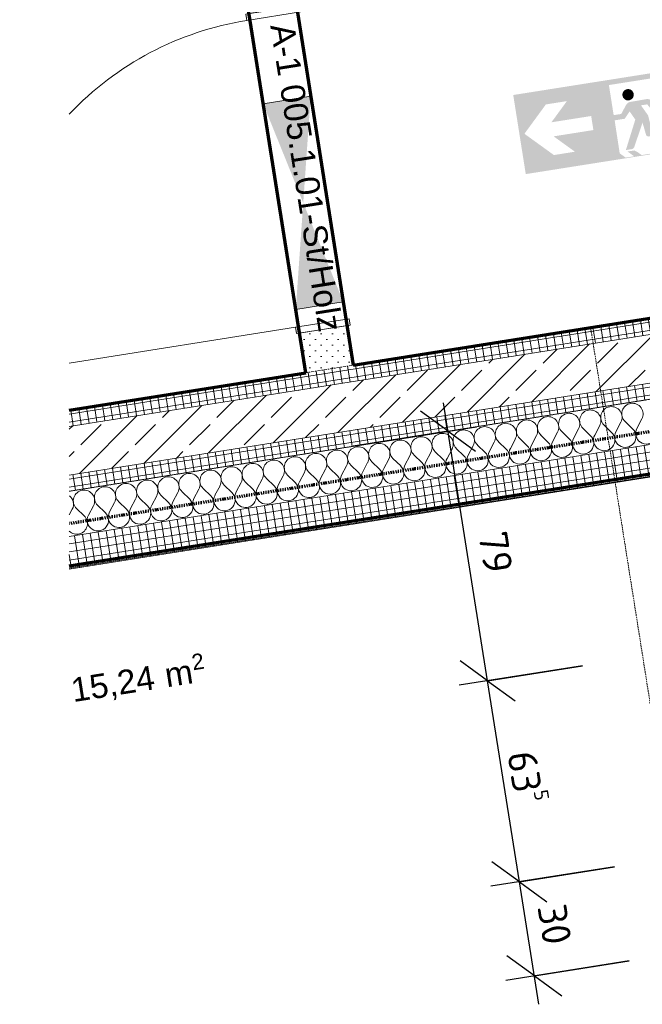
# Model space of a CAD drawing. Header units: millimetres. Extents: x 1523 to 74793, y -36705 to 10268.
# Tile 5 of 48: x 18010 to 19953, y -21645 to -18571. Entities that reach past the tile are written whole.
import ezdxf

# ---------------------------------------------------------------- set-up
doc = ezdxf.new("R2010")
doc.units = ezdxf.units.MM
for name, pattern in [('_Projekt 07 -  _  -  _  -  _  -', [7.5, 3.5, -2, 0, -2]), ('CAx_nichtHalbton', [20001.0584, 10000, -0.5292, 10000, -0.5292]), ('IMPORT-STRICHPUNKT _7_', [20, 10, -5, 0, -5]), ('IMPORT-VERDECKT _8_', [7.5, 5, -2.5]), ('Verdeckt 2x', [3.572, 2.3813, -1.1907])]:
    doc.linetypes.add(name, pattern=pattern)
for name, color, linetype, lineweight, true_color in [('90 A--Achsraster _1_50_', 7, 'IMPORT-STRICHPUNKT _7_', 13, 0x656565), ('97 A--Etiketten _ Brandschutz', 7, 'Continuous', 13, 0x656565), ('Neubau_10 A--Wand innen _ Ausbau', 7, 'Continuous', 13, 0x656565), ('Neubau_10 A--Wand innen _tragend_', 7, 'Continuous', 13, 0x656565), ('Neubau_20 A--Deckenbelag', 7, 'Continuous', 13, 0x656565), ('Neubau_20 A--Deckenkonstruktion _Ortbeton_', 7, 'Continuous', 13, 0x656565), ('Neubau_20 A--Träger _ Deckenkonstruktion', 7, 'IMPORT-VERDECKT _8_', 13, 0x656565), ('Neubau_80 A--Raum', 7, 'Continuous', 13, 0x656565), ('Xref_706_5_--_ÜP_01_000_18_Übersichtsplan OG1_IFC 2025_01_13_dwg', 7, 'Continuous', 13, 0x767676), ('XX', 7, 'Continuous', 18, 0x804040)]:
    doc.layers.add(name, color=color, linetype=linetype, lineweight=lineweight, true_color=true_color)
doc.layers.add('Ax-50_BM-Bem', color=7, linetype='Continuous', lineweight=9)
doc.layers.add('Ax_BM-Bem', color=7, linetype='Continuous', lineweight=9)
doc.styles.add('Arial', font='arial.ttf', dxfattribs={"height": 75})
doc.styles.add('Arial_1', font='arial.ttf', dxfattribs={"height": 49.5})
doc.styles.add('ISOCPEUR_2', font='isocpeur.ttf', dxfattribs={"height": 90})
doc.dimstyles.new('KI_1_8_mm_Isocpeur__cm_m__Aufrundung_auf_5_mm_ELT_Gesamtbemaßung', dxfattribs={"dimscale": 304.8, "dimtxt": 89.638306, "dimasz": 0.492126, "dimexe": 0.295276, "dimexo": 0.0625, "dimgap": 0.049213, "dimtad": 1, "dimdec": 1, "dimlfac": 0.1, "dimrnd": 0.5, "dimdsep": 46, "dimtxsty": 'ISOCPEUR_2', "dimblk1": 'OBLIQUE', "dimblk2": 'OBLIQUE', "dimsah": 1, "dimcen": 0.09, "dimdle": 0.295276, "dimadec": 0, "dimazin": 0, "dimtfac": 1, "dimtdec": 4, "dimtix": 1, "dimtmove": 0, "dimatfit": 3, "dimfxl": 0.984252, "dimfxlon": 1, "dimtvp": 1, "dimtfill": 1, "dimtolj": 1, "dimtzin": 0, "dimlwd": 25, "dimlwe": 25, "dimarcsym": 2})
pattern_1 = [(95.336, (0, 0), (24.891662, 2.324905), []), (185.336, (0, 0), (-2.324905, 24.891662), [])]
pattern_2 = [(131.336, (0, 0), (18.771232, 16.511839), [0, -25])]

# ---------------------------------------------------------------- blocks, each defined once
blk = doc.blocks.new('Xref_706_5_--_ÜP_01_000_15_Übersichtsplan OG1_IFC 2024_08_01_dwg_Notausgangrichtung gerade 27-41956596-SuD_1_OG gesamt Plot  - Blatt 2')
at = {"layer": '97 A--Etiketten _ Brandschutz', "true_color": 0xededed}
h = blk.add_hatch(color=7, dxfattribs=at)
h.paths.add_polyline_path([(125, 125), (-125, 125), (-125, -125), (125, -125), (125, 98.7)])
h.paths.add_polyline_path([(29, 80), (109.4, 0), (29, -80), (-37.5, -80), (20.6, -22.2), (-105, -22.2), (-105, 22.2), (20.6, 22.2), (-37.5, 80)])
blk = doc.blocks.new('Xref_706_5_--_ÜP_01_000_15_Übersichtsplan OG1_IFC 2024_08_01_dwg_Rettungsweg links 27-41956597-SuD_1_OG gesamt Plot  - Blatt 2')
at = {"layer": '97 A--Etiketten _ Brandschutz', "true_color": 0xededed}
h = blk.add_hatch(color=7, dxfattribs=at)
h.paths.add_polyline_path([(125, -125), (-125, -125), (-125, 125), (125, 125), (125, -123.2)])
h.paths.add_polyline_path([(58.9, -122.9), (75.2, -106.7), (74.7, -2.6), (42.7, -2.6), (24.2, 17.8), (10.7, -10.5), (54.7, -99.7), (34.5, -99.7), (29.5, -97.3), (27.3, -94.4), (-10.1, -23.4), (-15.3, -64.3), (-17.6, -67), (-20.7, -68.8), (-26.7, -69.3), (-97.8, -69.3), (-95.3, -62.6), (-93, -59.1), (-90.1, -56), (-86.8, -53.6), (-84.1, -52), (-80.3, -50.6), (-75.9, -49.8), (-35.1, -49.4), (-34.4, -48.6), (-31.1, -5.8), (-29.6, -1.1), (-17.5, 23.2), (-13.7, 30.8), (-33.3, 30.8), (-49.7, 3.9), (-53.6, 1.6), (-56.9, 1.4), (-59.8, 2.3), (-62, 3.7), (-63.8, 6.1), (-64.6, 9.3), (-63.6, 14.3), (-47.4, 40.9), (-42.5, 45.2), (-38.1, 46.9), (-34.4, 47.2), (20, 46.7), (23, 45.8), (26.2, 44.3), (29.1, 42.3), (32.8, 38.2), (51.3, 13.9), (75.2, 13.9), (75.2, 109), (-76.2, 109), (-76.2, -46.7), (-80.1, -46.8), (-83.9, -47.6), (-87.5, -49), (-92.9, -52.6), (-95.9, -55.7), (-97.7, -58.4), (-100.5, -63.8), (-105.9, -74.8), (-76.2, -74.8), (-76.2, -107.8), (-91.2, -122.9), (8.4, -122.9), (18.6, -112.7), (29.3, -105), (50.1, -105), (32.2, -122.9), (52.9, -122.9)])
blk.add_hatch(color=7, dxfattribs=at).paths.add_polyline_path([(23.8, 52.3), (17.7, 52.3), (11.8, 54.4), (7.1, 58.4), (4, 63.7), (2.9, 69.8), (4, 75.9), (7.1, 81.3), (11.8, 85.2), (17.7, 87.4), (23.8, 87.4), (29.7, 85.2), (34.4, 81.3), (37.5, 75.9), (38.6, 69.8), (37.5, 63.7), (34.4, 58.4), (29.7, 54.4), (26.8, 53.1)])
blk = doc.blocks.new('Xref_706_5_--_ÜP_01_000_15_Übersichtsplan OG1_IFC 2024_08_01_dwg__X74-41956603-SuD_1_OG gesamt Plot  - Blatt 2')
at = {"layer": 'Neubau_10 A--Wand innen _tragend_', "color": 9, "true_color": 0xcbcbcb}
for p, q in [((12033.4, -71510.7), (12005.9, -71492)), ((12034, -71524), (12008.3, -71545.2)), ((12036.5, -71577.3), (12009, -71558.5)), ((12037.2, -71590.6), (12011.4, -71611.8)), ((12039.6, -71643.9), (12012.1, -71625.1)), ((12040.3, -71657.2), (12014.5, -71678.4)), ((12042.7, -71710.5), (12015.2, -71691.7)), ((12043.4, -71723.8), (12017.7, -71745)), ((12045.8, -71777.1), (12018.3, -71758.3)), ((12046.5, -71790.4), (12020.8, -71811.6)), ((12048.9, -71843.7), (12021.4, -71824.9)), ((12049.6, -71857), (12023.9, -71878.2)), ((12052, -71910.3), (12024.5, -71891.5)), ((12052.7, -71923.6), (12027, -71944.8)), ((12055.2, -71976.8), (12027.6, -71958.1)), ((12055.8, -71990.2), (12030.1, -72011.4)), ((12058.3, -72043.4), (12030.7, -72024.7)), ((12058.9, -72056.8), (12033.2, -72078)), ((12061.4, -72110), (12033.8, -72091.3)), ((12062, -72123.4), (12036.3, -72144.6)), ((12064.5, -72176.6), (12036.9, -72157.9)), ((12065.1, -72190), (12039.4, -72211.2)), ((12067.6, -72243.2), (12040, -72224.5)), ((12068.2, -72256.5), (12042.5, -72277.8)), ((12070.7, -72309.8), (12043.1, -72291.1)), ((12071.3, -72323.1), (12045.6, -72344.4)), ((12073.8, -72376.4), (12046.2, -72357.7)), ((12074.4, -72389.7), (12048.7, -72411)), ((12076.9, -72443), (12049.3, -72424.3)), ((12077.5, -72456.3), (12051.8, -72477.5)), ((12080, -72509.6), (12052.4, -72490.9)), ((12080.6, -72522.9), (12054.9, -72544.1)), ((12083.1, -72576.2), (12055.5, -72557.5)), ((12083.7, -72589.5), (12058, -72610.7)), ((12086.2, -72642.8), (12058.6, -72624.1)), ((12086.8, -72656.1), (12061.1, -72677.3)), ((12089.3, -72709.4), (12061.7, -72690.7)), ((12089.9, -72722.7), (12064.2, -72743.9)), ((12092.4, -72776), (12064.8, -72757.2)), ((12093, -72789.3), (12067.3, -72810.5)), ((12095.5, -72842.6), (12067.9, -72823.8)), ((12096.1, -72855.9), (12070.4, -72877.1)), ((12098.6, -72909.2), (12071, -72890.4)), ((12099.2, -72922.5), (12073.5, -72943.7)), ((12101.7, -72975.8), (12074.1, -72957)), ((12102.3, -72989.1), (12076.6, -73010.3)), ((12104.8, -73042.4), (12077.2, -73023.6)), ((12105.4, -73055.7), (12079.7, -73076.9)), ((12107.9, -73109), (12080.3, -73090.2)), ((12108.5, -73122.3), (12082.8, -73143.5)), ((12111, -73175.5), (12083.4, -73156.8)), ((12111.6, -73188.9), (12085.9, -73210.1)), ((12114.1, -73242.1), (12086.5, -73223.4)), ((12114.7, -73255.5), (12089, -73276.7)), ((12106.2, -73301.3), (12089.6, -73290))]:
    blk.add_line(p, q, dxfattribs=at)
for centre, start, end in [((12052.2, -71483.1), 235.7982, 129.538), ((11987.1, -71519.5), 55.7982, 182.6681), ((11987.1, -71519.5), 182.6681, 309.538), ((12055.3, -71549.7), 235.7982, 129.538), ((11990.2, -71586.1), 55.7982, 182.6681), ((11990.2, -71586.1), 182.6681, 309.538), ((12058.4, -71616.3), 235.7982, 129.538), ((11993.3, -71652.7), 55.7982, 182.6681), ((12061.5, -71682.9), 235.7982, 129.538), ((11993.3, -71652.7), 182.6681, 309.538), ((11996.4, -71719.3), 55.7982, 182.6681), ((11996.4, -71719.3), 182.6681, 309.538), ((12064.6, -71749.5), 235.7982, 129.538), ((11999.5, -71785.9), 55.7982, 182.6681), ((11999.5, -71785.9), 182.6681, 309.538), ((12067.7, -71816.1), 235.7982, 129.538), ((12002.6, -71852.5), 55.7982, 182.6681), ((12002.6, -71852.5), 182.6681, 309.538), ((12070.8, -71882.7), 235.7982, 129.538), ((12005.7, -71919.1), 55.7982, 182.6681), ((12005.7, -71919.1), 182.6681, 309.538), ((12073.9, -71949.3), 235.7982, 129.538), ((12008.8, -71985.7), 55.7982, 182.6681), ((12008.8, -71985.7), 182.6681, 309.538), ((12077, -72015.9), 235.7982, 129.538), ((12011.9, -72052.3), 55.7982, 182.6681), ((12080.1, -72082.5), 235.7982, 129.538), ((12011.9, -72052.3), 182.6681, 309.538), ((12015.1, -72118.9), 55.7982, 182.6681), ((12015.1, -72118.9), 182.6681, 309.538), ((12083.2, -72149.1), 235.7982, 129.538), ((12018.2, -72185.5), 55.7982, 182.6681), ((12018.2, -72185.5), 182.6681, 309.538), ((12086.3, -72215.7), 235.7982, 129.538), ((12021.3, -72252.1), 55.7982, 182.6681), ((12021.3, -72252.1), 182.6681, 309.538), ((12089.4, -72282.3), 235.7982, 129.538), ((12024.4, -72318.7), 55.7982, 182.6681), ((12024.4, -72318.7), 182.6681, 309.538), ((12092.5, -72348.8), 235.7982, 129.538), ((12027.5, -72385.2), 55.7982, 182.6681), ((12027.5, -72385.2), 182.6681, 309.538), ((12095.6, -72415.4), 235.7982, 129.538), ((12030.6, -72451.8), 55.7982, 182.6681), ((12098.7, -72482), 235.7982, 129.538), ((12030.6, -72451.8), 182.6681, 309.538), ((12033.7, -72518.4), 55.7982, 182.6681), ((12033.7, -72518.4), 182.6681, 309.538), ((12101.8, -72548.6), 235.7982, 129.538), ((12036.8, -72585), 55.7982, 182.6681), ((12036.8, -72585), 182.6681, 309.538), ((12104.9, -72615.2), 235.7982, 129.538), ((12039.9, -72651.6), 55.7982, 182.6681), ((12039.9, -72651.6), 182.6681, 309.538), ((12108, -72681.8), 235.7982, 129.538), ((12043, -72718.2), 55.7982, 182.6681), ((12043, -72718.2), 182.6681, 309.538), ((12111.1, -72748.4), 235.7982, 129.538), ((12046.1, -72784.8), 55.7982, 182.6681), ((12046.1, -72784.8), 182.6681, 309.538), ((12114.2, -72815), 235.7982, 129.538), ((12049.2, -72851.4), 55.7982, 182.6681), ((12117.3, -72881.6), 235.7982, 129.538), ((12049.2, -72851.4), 182.6681, 309.538), ((12052.3, -72918), 55.7982, 182.6681), ((12052.3, -72918), 182.6681, 309.538), ((12120.4, -72948.2), 235.7982, 129.538), ((12055.4, -72984.6), 55.7982, 182.6681), ((12055.4, -72984.6), 182.6681, 309.538), ((12123.5, -73014.8), 235.7982, 129.538), ((12058.5, -73051.2), 55.7982, 182.6681), ((12058.5, -73051.2), 182.6681, 309.538), ((12126.6, -73081.4), 235.7982, 129.538), ((12061.6, -73117.8), 55.7982, 182.6681), ((12061.6, -73117.8), 182.6681, 309.538), ((12129.7, -73148), 235.7982, 129.538), ((12064.7, -73184.4), 55.7982, 182.6681), ((12064.7, -73184.4), 182.6681, 309.538), ((12132.9, -73214.6), 235.7982, 129.538), ((12067.8, -73251), 55.7982, 182.6681), ((12136, -73281.2), 309.4372, 129.538), ((12067.8, -73251), 182.6681, 309.538), ((12070.9, -73317.6), 55.7982, 134.8556)]:
    blk.add_arc(centre, 33.3, start, end, dxfattribs=at)
blk = doc.blocks.new('Xref_706_5_--_ÜP_01_000_15_Übersichtsplan OG1_IFC 2024_08_01_dwg_Tür Ol 1-Fl 27_6-41956622-SuD_1_OG gesamt Plot  - Blatt 2')
at = {"layer": 'Neubau_10 A--Wand innen _ Ausbau', "color": 9, "true_color": 0xcbcbcb}
blk.add_line((485, 10), (485, 724.4), dxfattribs=at)
at = {"layer": 'Neubau_10 A--Wand innen _ Ausbau', "color": 9, "true_color": 0xcbcbcb, "flags": 128}
for points in [[(-505, -160), (-485, -160), (-485, 10), (-505, 10)], [(505, -160), (485, -160), (485, 10), (505, 10)], [(505, -150), (505, -137.5), (505, -125), (505, -25), (505, -12.5), (505, 0), (505, -12.5), (505, -25), (505, -125), (505, -137.5)], [(-505, -150), (-505, -137.5), (-505, -125), (-505, -25), (-505, -12.5), (-505, 0), (-505, -12.5), (-505, -25), (-505, -125), (-505, -137.5)]]:
    blk.add_lwpolyline(points, close=True, dxfattribs=at)
at = {"layer": 'Neubau_10 A--Wand innen _ Ausbau', "color": 9, "true_color": 0xcbcbcb}
blk.add_arc((485, 10), 970, 142.3297, 180, dxfattribs=at)
blk = doc.blocks.new('Xref_706_5_--_ÜP_01_000_15_Übersichtsplan OG1_IFC 2024_08_01_dwg_Standard-Rastermarker_7-V1-SuD_1_OG gesamt Plot  - Blatt 2')
at = {"layer": '90 A--Achsraster _1_50_', "color": 9, "true_color": 0xcbcbcb}
blk.add_line((37913.6, 0), (93092.8, 0), dxfattribs=at)
blk = doc.blocks.new('Xref_706_5_--_ÜP_01_000_15_Übersichtsplan OG1_IFC 2024_08_01_dwg_WC JFW _m_ _A-1 005_1_55-41956990-SuD_1_OG gesamt Plot  - Blatt 2')
at = {"layer": 'Neubau_80 A--Raum', "attachment_point": 1, "rotation": 92.6681, "line_spacing_factor": 0.941778}
for s, insert, char_height, width, style in [('2', (9160.5, -73328.3), 49.5, 46.058, 'Arial_1'), (' m', (9180.1, -73445.8), 75, 138.65, 'Arial'), ('15,24', (9192.5, -73712.2), 75, 314.028, 'Arial')]:
    blk.add_mtext(s, dxfattribs=dict(at, insert=insert, char_height=char_height, width=width, style=style))
blk = doc.blocks.new('Xref_706_5_--_ÜP_01_000_18_Übersichtsplan OG1_IFC 2025_01_13_dwg-35464460-SuD_1_OG gesamt Plot  - Blatt 2')
at = {"layer": 'Neubau_10 A--Wand innen _ Ausbau', "true_color": 0xcbcbcb}
h = blk.add_hatch(dxfattribs=at)
h.set_pattern_fill('FP_4', color=9, style=0, pattern_type=2)
h.set_pattern_definition(pattern_2)
h.paths.add_polyline_path([(15097, -71756.3), (15095.8, -71743.9), (14971.4, -71755.5), (14972.5, -71768), (15018.4, -71763.7)])
at = {"layer": 'Neubau_10 A--Wand innen _ Ausbau', "true_color": 0xededed}
for points in [[(14910.7, -71911.8), (14896.7, -71762.5), (14580.1, -71867.4), (14663.2, -71878.6)], [(14580.1, -71867.4), (14249.5, -71822.9), (14263.5, -71972.3), (14521.2, -71886.9)]]:
    blk.add_hatch(color=7, dxfattribs=at).paths.add_polyline_path(points)
at = {"layer": 'Neubau_10 A--Wand innen _ Ausbau', "true_color": 0xcbcbcb}
h = blk.add_hatch(dxfattribs=at)
h.set_pattern_fill('FP_4', color=9, style=0, pattern_type=2)
h.set_pattern_definition(pattern_2)
h.paths.add_polyline_path([(15098.2, -71768.8), (15097, -71756.3), (14972.5, -71768), (14973.7, -71780.4), (15096.2, -71769)])
h = blk.add_hatch(dxfattribs=at)
h.set_pattern_fill('FP_4', color=9, style=0, pattern_type=2)
h.set_pattern_definition(pattern_2)
h.paths.add_polyline_path([(15107.5, -71868.4), (15098.2, -71768.8), (14973.7, -71780.4), (14983, -71880), (15028.9, -71875.7)])
h = blk.add_hatch(dxfattribs=at)
h.set_pattern_fill('FP_4', color=9, style=0, pattern_type=2)
h.set_pattern_definition(pattern_2)
h.paths.add_polyline_path([(15108.6, -71880.8), (15107.5, -71868.4), (14983, -71880), (14984.2, -71892.4), (15106.7, -71881)])
h = blk.add_hatch(dxfattribs=at)
h.set_pattern_fill('FP_4', color=9, style=0, pattern_type=2)
h.set_pattern_definition(pattern_2)
h.paths.add_polyline_path([(15109.8, -71893.2), (15108.6, -71880.8), (14984.2, -71892.4), (14985.3, -71904.9), (15107.8, -71893.4)])
at = {"layer": 'Neubau_10 A--Wand innen _tragend_', "true_color": 0xcbcbcb}
h = blk.add_hatch(dxfattribs=at)
h.set_pattern_fill('FP_1', color=9, style=0, pattern_type=2)
h.set_pattern_definition(pattern_1)
edge = h.paths.add_edge_path()
edge.add_line((15674.4, -72669.1), (15022, -65684.5))
edge.add_line((15022, -65684.5), (14922.4, -65693.8))
edge.add_line((14922.4, -65693.8), (15573.3, -72662.6))
edge.add_line((15573.3, -72662.6), (15583.5, -72663.2))
edge.add_line((15583.5, -72663.2), (15627.8, -72666.1))
edge.add_line((15627.8, -72666.1), (15660, -72668.1))
h = blk.add_hatch(dxfattribs=at)
h.set_pattern_fill('FP_1', color=9, style=0, pattern_type=2)
h.set_pattern_definition(pattern_1)
h.paths.add_polyline_path([(15431.9, -72653.5), (14800.7, -65896), (14750.9, -65900.7), (15381.4, -72650.3), (15393.6, -72651.1), (15416.4, -72652.5)])
h = blk.add_hatch(dxfattribs=at)
h.set_pattern_fill('FP_6', color=9, style=0, pattern_type=2)
h.set_pattern_definition([(131.336, (0, 0), (90.10192, 79.25683), []), (131.336, (-45.05, -39.63), (90.10192, 79.25683), [90, -30])])
h.paths.add_polyline_path([(15381.4, -72650.3), (14764.9, -66050), (14615.5, -66064), (15229.8, -72640.6), (15245.8, -72641.6)])
edge = h.paths.add_edge_path()
edge.add_line((15381.4, -72650.3), (15381.4, -72650.3))
edge.add_line((15381.4, -72650.3), (15342, -72647.8))
h = blk.add_hatch(dxfattribs=at)
h.set_pattern_fill('FP_1', color=9, style=0, pattern_type=2)
h.set_pattern_definition(pattern_1)
h.paths.add_polyline_path([(15229.8, -72640.6), (14620.2, -66113.7), (14570.4, -66118.4), (15179.3, -72637.4), (15184.7, -72637.7)])
at = {"layer": 'Neubau_10 A--Wand innen _ Ausbau', "color": 9, "true_color": 0xcbcbcb}
for p, q in [((14910.7, -71911.8), (14896.7, -71762.5)), ((14249.5, -71822.9), (14263.5, -71972.3))]:
    blk.add_line(p, q, dxfattribs=at)
at = {"layer": 'Neubau_10 A--Wand innen _ Ausbau', "color": 9, "true_color": 0xcbcbcb, "flags": 128}
blk.add_lwpolyline([(15109.8, -71893.2), (14985.3, -71904.9), (14971.4, -71755.5), (15095.8, -71743.9)], dxfattribs=at)
at = {"layer": 'Neubau_10 A--Wand innen _tragend_', "color": 9, "true_color": 0xcbcbcb}
for p, q in [((15674.4, -72669.1), (15130.8, -66849.6)), ((14909.8, -69752.6), (15095.8, -71743.9)), ((15109.8, -71893.2), (15179.3, -72637.4))]:
    blk.add_line(p, q, dxfattribs=at)
at = {"layer": 'Neubau_10 A--Wand innen _tragend_', "color": 9, "true_color": 0xcbcbcb, "flags": 128}
for points in [[(15573.3, -72662.6), (14922.4, -65693.8), (10053.6, -66148.6)], [(15431.9, -72653.5), (14796.1, -65846.2), (10066.6, -66288)], [(15381.4, -72650.3), (14750.9, -65900.7), (10071.3, -66337.8)], [(15229.8, -72640.6), (14615.5, -66064), (10085.2, -66487.1)]]:
    blk.add_lwpolyline(points, dxfattribs=at)
at = {"layer": 'Neubau_20 A--Deckenbelag', "color": 9, "true_color": 0xcbcbcb, "flags": 128}
blk.add_lwpolyline([(10678.3, -70147.8), (10864.3, -72139.2), (13965.8, -71849.5), (13979.7, -71998.8), (14985.3, -71904.9), (14971.4, -71755.5), (15095.8, -71743.9), (14909.8, -69752.6), (14785.4, -69764.2), (14771.4, -69614.8), (13765.8, -69708.8), (13779.8, -69858.1)], close=True, dxfattribs=at)
blk.add_lwpolyline([(15179.3, -72637.4), (15109.8, -71893.2), (10833.4, -72292.7)], dxfattribs=at)
at = {"layer": 'Neubau_20 A--Deckenkonstruktion _Ortbeton_', "color": 9, "true_color": 0xcbcbcb, "flags": 128}
blk.add_lwpolyline([(15431.9, -72653.5), (14796.1, -65846.2), (9817.7, -66311.2), (10379.9, -72330.1)], dxfattribs=at)
at = {"layer": 'Neubau_20 A--Träger _ Deckenkonstruktion', "color": 9, "true_color": 0xcbcbcb, "flags": 128}
blk.add_lwpolyline([(16914.4, -70017.3), (16618.2, -70045), (16692.6, -70841.5), (16060.4, -70900.5), (15026.1, -70997.1), (14951.7, -70200.6), (15986, -70104)], dxfattribs=at)
for name, p, rotation in [('Xref_706_5_--_ÜP_01_000_15_Übersichtsplan OG1_IFC 2024_08_01_dwg_Standard-Rastermarker_7-V1-SuD_1_OG gesamt Plot  - Blatt 2', (18705.3, -110386.7), 95.33628353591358), ('Xref_706_5_--_ÜP_01_000_15_Übersichtsplan OG1_IFC 2024_08_01_dwg__X74-41956603-SuD_1_OG gesamt Plot  - Blatt 2', (0, 0), 2.668141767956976), ('Xref_706_5_--_ÜP_01_000_15_Übersichtsplan OG1_IFC 2024_08_01_dwg_Notausgangrichtung gerade 27-41956596-SuD_1_OG gesamt Plot  - Blatt 2', (14398.8, -71055.7), 275.3362835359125), ('Xref_706_5_--_ÜP_01_000_15_Übersichtsplan OG1_IFC 2024_08_01_dwg_WC JFW _m_ _A-1 005_1_55-41956990-SuD_1_OG gesamt Plot  - Blatt 2', (3401.3, 513.8), 2.668141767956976)]:
    blk.add_blockref(name, p, dxfattribs=dict(rotation=rotation))
at = {"extrusion": (0, 0, -1)}
for name, p, zscale, rotation in [('Xref_706_5_--_ÜP_01_000_15_Übersichtsplan OG1_IFC 2024_08_01_dwg_Rettungsweg links 27-41956597-SuD_1_OG gesamt Plot  - Blatt 2', (-14375.6, -70806.8), -0.9999999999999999, 264.6637164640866), ('Xref_706_5_--_ÜP_01_000_15_Übersichtsplan OG1_IFC 2024_08_01_dwg_Tür Ol 1-Fl 27_6-41956622-SuD_1_OG gesamt Plot  - Blatt 2', (-14482.5, -71951.8), -1, 174.6637164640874)]:
    blk.add_blockref(name, p, dxfattribs=dict(at, zscale=zscale, rotation=rotation))
at = {"layer": 'Neubau_10 A--Wand innen _ Ausbau', "insert": (14014.3, -71860.2), "char_height": 75, "width": 1162.455, "attachment_point": 1, "rotation": 5.3363, "line_spacing_factor": 0.941778, "style": 'Arial'}
blk.add_mtext('A-1 005.1.01-St/Holz', dxfattribs=at)
blk = doc.blocks.new('DIMBLOCK1-SuD_1_OG gesamt Plot  - Blatt 2')
at = {"layer": 'Ax-50_BM-Bem', "lineweight": 25}
for p, q in [((19569.7, -21262), (19483.9, -21199.7)), ((19866, -21215.1), (19480.8, -21276.1)), ((19569.7, -21262), (19866, -21215.1)), ((19630.3, -21644.7), (19569.7, -21262)), ((19569.7, -21262), (19655.5, -21324.3)), ((19912.5, -21508.9), (19527.3, -21569.9)), ((19616.2, -21555.8), (19530.4, -21493.5)), ((19616.2, -21555.8), (19912.5, -21508.9)), ((19616.2, -21555.8), (19702, -21618.2))]:
    blk.add_line(p, q, dxfattribs=at)
at = {"layer": 'Ax-50_BM-Bem', "color": 0, "lineweight": 25, "insert": (19714.1, -21326.2), "char_height": 90, "width": 150.589, "attachment_point": 1, "rotation": 279, "line_spacing_factor": 1.149209, "style": 'ISOCPEUR_2', "bg_fill": 3, "box_fill_scale": 1.25, "bg_fill_color": 256, "bg_fill_true_color": 13158600, "bg_fill_transparency": 0}
blk.add_mtext('30', dxfattribs=at)
blk = doc.blocks.new('_Oblique')
at = {"color": 0, "linetype": 'ByBlock', "lineweight": -2}
blk.add_line((-0.5, -0.5), (0.5, 0.5), dxfattribs=at)
blk = doc.blocks.new('DIMBLOCK2-SuD_1_OG gesamt Plot  - Blatt 2')
at = {"layer": 'Ax-50_BM-Bem', "lineweight": 25}
for p, q in [((19766.7, -20587.9), (19381.5, -20648.9)), ((19470.4, -20634.8), (19384.5, -20572.5)), ((19470.4, -20634.8), (19766.7, -20587.9)), ((19569.7, -21262), (19470.4, -20634.8)), ((19470.4, -20634.8), (19556.2, -20697.2)), ((19569.7, -21262), (19483.9, -21199.7)), ((19866, -21215.1), (19480.8, -21276.1)), ((19569.7, -21262), (19866, -21215.1)), ((19569.7, -21262), (19655.5, -21324.3))]:
    blk.add_line(p, q, dxfattribs=at)
at = {"layer": 'Ax-50_BM-Bem', "color": 0, "lineweight": 25, "insert": (19637.9, -20844.9), "char_height": 90, "width": 201.144, "attachment_point": 1, "rotation": 279, "line_spacing_factor": 1.149209, "style": 'ISOCPEUR_2', "bg_fill": 3, "box_fill_scale": 1.25, "bg_fill_color": 256, "bg_fill_true_color": 13158600, "bg_fill_transparency": 0}
blk.add_mtext('63\\A2\\H0.5x;\\S5^  ;\\H2x;', dxfattribs=at)
blk = doc.blocks.new('DIMBLOCK3-SuD_1_OG gesamt Plot  - Blatt 2')
at = {"layer": 'Ax-50_BM-Bem', "lineweight": 25}
for p, q in [((19347, -19855.7), (19261.1, -19793.4)), ((19470.4, -20634.8), (19332.9, -19766.8)), ((19050.6, -19902.6), (19435.8, -19841.6)), ((19347, -19855.7), (19050.6, -19902.6)), ((19347, -19855.7), (19432.8, -19918)), ((19766.7, -20587.9), (19381.5, -20648.9)), ((19470.4, -20634.8), (19384.5, -20572.5)), ((19470.4, -20634.8), (19766.7, -20587.9)), ((19470.4, -20634.8), (19556.2, -20697.2))]:
    blk.add_line(p, q, dxfattribs=at)
at = {"layer": 'Ax-50_BM-Bem', "color": 0, "lineweight": 25, "insert": (19529.8, -20162.5), "char_height": 90, "width": 150.589, "attachment_point": 1, "rotation": 279, "line_spacing_factor": 1.149209, "style": 'ISOCPEUR_2', "bg_fill": 3, "box_fill_scale": 1.25, "bg_fill_color": 256, "bg_fill_true_color": 13158600, "bg_fill_transparency": 0}
blk.add_mtext('79', dxfattribs=at)

msp = doc.modelspace()

# ---------------------------------------------------------------- linework, layer by layer
at = {"layer": 'XX', "color": 7, "linetype": 'CAx_nichtHalbton', "lineweight": 70, "true_color": 0xffffff}
for p, q in [((18347.121, -15204.847), (19051.077, -19649.449)), ((18902.924, -19672.914), (18198.968, -15228.312)), ((19051.077, -19649.449), (21026.453, -19336.58)), ((18164.802, -19789.821), (18902.924, -19672.914))]:
    msp.add_line(p, q, dxfattribs=at)
at = {"layer": 'XX', "color": 9, "linetype": 'Verdeckt 2x', "true_color": 0xc0c0c0}
msp.add_line((18164.802, -20042.937), (24917.547, -18973.407), dxfattribs=at)
at = {"layer": 'XX', "color": 6, "linetype": '_Projekt 07 -  _  -  _  -  _  -', "lineweight": 70, "true_color": 0xff00ff}
msp.add_line((25018.524, -19058.656), (18164.802, -20144.179), dxfattribs=at)
at = {"layer": 'XX', "color": 4, "linetype": 'CAx_nichtHalbton', "lineweight": 70, "true_color": 0x00ffff}
msp.add_line((18164.802, -20275.804), (24874.857, -19213.036), dxfattribs=at)

# ---------------------------------------------------------------- block references
at = {"layer": 'Xref_706_5_--_ÜP_01_000_18_Übersichtsplan OG1_IFC 2025_01_13_dwg', "color": 9, "true_color": 0xcbcbcb, "rotation": 273.6637164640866}
msp.add_blockref('Xref_706_5_--_ÜP_01_000_18_Übersichtsplan OG1_IFC 2025_01_13_dwg-35464460-SuD_1_OG gesamt Plot  - Blatt 2', (89683.753, 0.01), dxfattribs=at)

# ---------------------------------------------------------------- next in the draw order: dimensions: what is measured, and where the dimension line sits
at = {"layer": 'Ax_BM-Bem', "lineweight": 25}
dim = msp.add_linear_dim(base=(19569.689, -21262.005), p1=(19912.535, -21508.911), p2=(19865.996, -21215.074), angle=279, dimstyle='KI_1_8_mm_Isocpeur__cm_m__Aufrundung_auf_5_mm_ELT_Gesamtbemaßung', override={"dimpost": '<>', "dimfxl": 297.5}, dxfattribs=at)
dim.commit()
dim.dimension.update_dxf_attribs({"geometry": 'DIMBLOCK1-SuD_1_OG gesamt Plot  - Blatt 2', "text_midpoint": (19652.22, -21399.537)})

# ---------------------------------------------------------------- next in the draw order: dimensions: what is measured, and where the dimension line sits
dim = msp.add_linear_dim(base=(19470.353, -20634.822), p1=(19865.996, -21215.074), p2=(19766.66, -20587.892), angle=279, text='\\A1;63\\Q;{\\A1;{\\H0.5x;\\S5^ ;}}', dimstyle='KI_1_8_mm_Isocpeur__cm_m__Aufrundung_auf_5_mm_ELT_Gesamtbemaßung', override={"dimpost": '<>', "dimfxl": 635}, dxfattribs=at)
dim.commit()
dim.dimension.update_dxf_attribs({"geometry": 'DIMBLOCK2-SuD_1_OG gesamt Plot  - Blatt 2', "text_midpoint": (19579.283, -20939.027)})

# ---------------------------------------------------------------- next in the draw order: dimensions: what is measured, and where the dimension line sits
dim = msp.add_linear_dim(base=(19346.953, -19855.703), p1=(19766.66, -20587.892), p2=(19050.646, -19902.633), angle=279, dimstyle='KI_1_8_mm_Isocpeur__cm_m__Aufrundung_auf_5_mm_ELT_Gesamtbemaßung', override={"dimpost": '<>', "dimfxl": 991.087892}, dxfattribs=at)
dim.commit()
dim.dimension.update_dxf_attribs({"geometry": 'DIMBLOCK3-SuD_1_OG gesamt Plot  - Blatt 2', "text_midpoint": (19467.914, -20235.877)})

doc.saveas('drawing.dxf')
